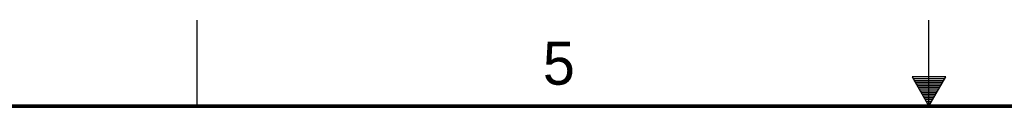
# Model space of a CAD drawing. Header units: inches. Extents: x 0 to 34, y 0 to 22.
# Tile 18 of 40: x 11.7 to 17.4, y 21.5 to 22. Entities that reach past the tile are written whole.
import ezdxf

# ---------------------------------------------------------------- set-up
doc = ezdxf.new("R2010")
doc.units = ezdxf.units.IN
doc.header["$LTSCALE"] = 1.87
doc.header["$MEASUREMENT"] = 0
doc.layers.get('0').update_dxf_attribs({"linetype": 'CONTINUOUS'})
doc.styles.get("Standard").update_dxf_attribs({"font": 'txt', "width": 0.8})

msp = doc.modelspace()

# ---------------------------------------------------------------- linework, layer by layer
at = {"color": 2, "linetype": 'CONTINUOUS'}
for p, q in [((12.75002, 21.5), (12.75002, 22)), ((17.00002, 21.5), (17.00002, 22)), ((16.90203, 21.66972), (17.00002, 21.5)), ((17.09801, 21.66972), (16.90203, 21.66972)), ((16.90764, 21.66), (17.0924, 21.66)), ((16.91342, 21.65), (17.08662, 21.65)), ((16.91919, 21.64), (17.08085, 21.64)), ((16.92496, 21.63), (17.07508, 21.63)), ((16.93074, 21.62), (17.0693, 21.62)), ((17.00002, 21.5), (17.09801, 21.66972)), ((16.93651, 21.61), (17.06353, 21.61)), ((16.94229, 21.6), (17.05776, 21.6)), ((16.94806, 21.59), (17.05198, 21.59)), ((16.95383, 21.58), (17.04621, 21.58)), ((16.95961, 21.57), (17.04044, 21.57)), ((16.96538, 21.56), (17.03466, 21.56)), ((16.97115, 21.55), (17.02889, 21.55)), ((16.97693, 21.54), (17.02311, 21.54)), ((16.9827, 21.53), (17.01734, 21.53)), ((16.98847, 21.52), (17.01157, 21.52)), ((16.99425, 21.51), (17.00579, 21.51))]:
    msp.add_line(p, q, dxfattribs=at)
at = {"color": 7, "linetype": 'CONTINUOUS', "const_width": 0.02}
msp.add_lwpolyline([(33.50002, 21.5), (0.50002, 21.5)], dxfattribs=at)

# ---------------------------------------------------------------- texts
at = {"color": 2, "linetype": 'CONTINUOUS'}
msp.add_text('5', height=0.25, dxfattribs=at).set_placement((14.75766, 21.62474))

doc.saveas('drawing.dxf')
